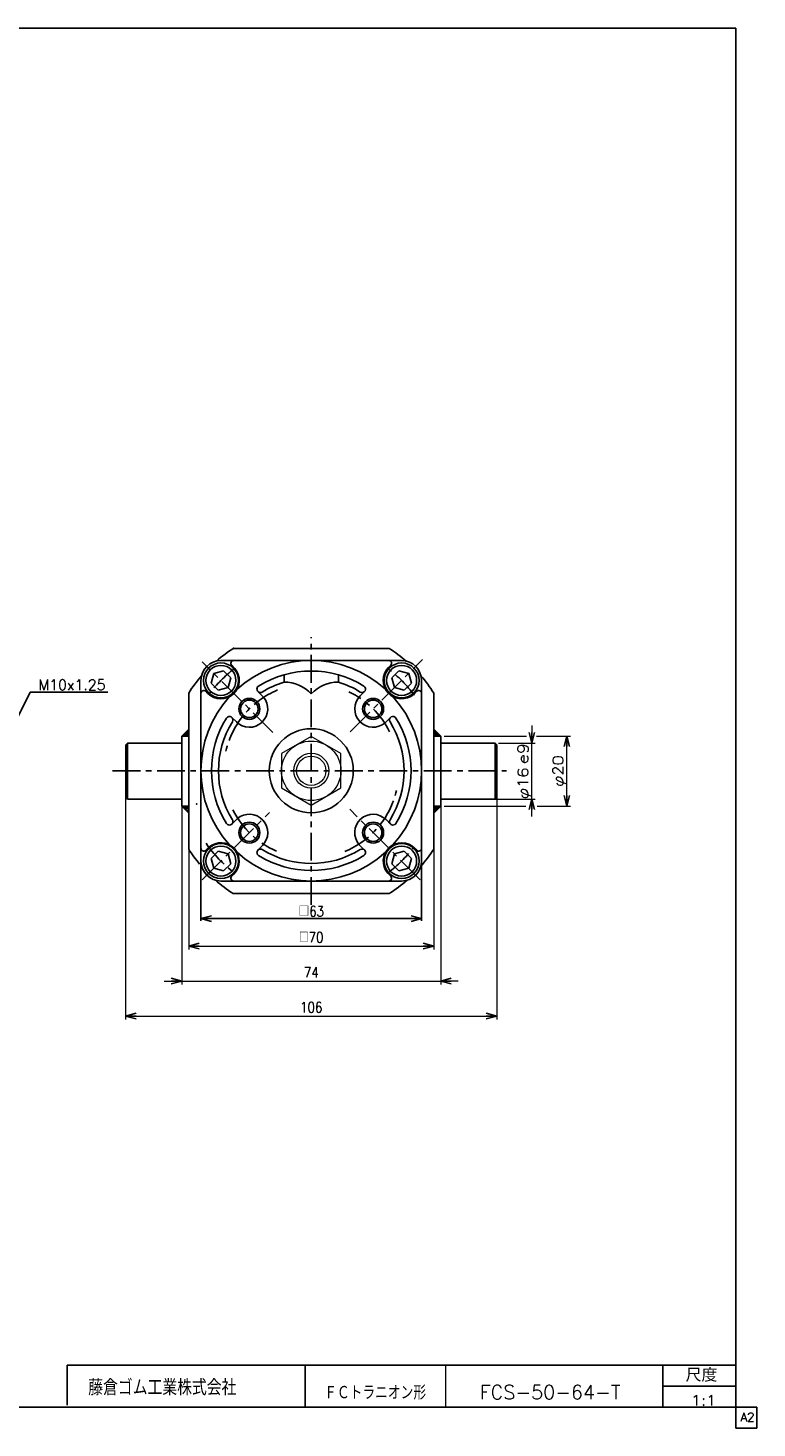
# Model space of a CAD drawing. Header units: millimetres. Extents: x -272 to 287, y -200 to 200.
# Tile 2 of 2: x 79 to 287, y -200 to 200. Entities that reach past the tile are written whole.
import ezdxf
from ezdxf.enums import TextEntityAlignment as Align

# ---------------------------------------------------------------- set-up
doc = ezdxf.new("R2010")
doc.units = ezdxf.units.MM
doc.header["$LTSCALE"] = 0.25
doc.header["$PDSIZE"] = 1
doc.linetypes.add('CENTER', pattern=[50.8, 31.75, -6.35, 6.35, -6.35])
doc.layers.add('ZUWAKU', color=7, linetype='Continuous')
doc.styles.add('FdaStyle0', font='txt.shx', dxfattribs={"width": 0.833333, "bigfont": 'bigfont'})
doc.dimstyles.new('DaDimRotatedStyle', dxfattribs={"dimtxt": 3, "dimasz": 3.000002, "dimexe": 1, "dimexo": 1, "dimgap": 1, "dimtad": 3, "dimdsep": 46, "dimtxsty": 'FdaStyle0', "dimblk1": 'OPEN30', "dimblk2": 'OPEN30', "dimsah": 1, "dimcen": 0.09, "dimclrd": 4, "dimclre": 4, "dimclrt": 4, "dimadec": 0, "dimazin": 2, "dimtfac": 1, "dimtdec": 4, "dimtmove": 0, "dimatfit": 0, "dimfxl": 1, "dimarcsym": 0})

# ---------------------------------------------------------------- blocks, each defined once
blk = doc.blocks.new('_OPEN30')
at = {"color": 0, "linetype": 'ByBlock', "lineweight": -2}
for p, q in [((-1, 0.267949), (0, 0)), ((0, 0), (-1, -0.267949)), ((0, 0), (-1, 0))]:
    blk.add_line(p, q, dxfattribs=at)
blk = doc.blocks.new('DC_GROUP_Φ50_4')
at = {"color": 4, "linetype": 'Continuous', "lineweight": 13}
for p, q in [((159.69, -2.41), (151.19, -7.31)), ((168.19, -7.31), (159.69, -2.41)), ((151.19, -7.31), (151.19, -17.13)), ((168.19, -17.13), (168.19, -7.31)), ((151.19, -17.13), (159.69, -22.04)), ((159.69, -22.04), (168.19, -17.13))]:
    blk.add_line(p, q, dxfattribs=at)
for radius in [8.5, 5, 4.19]:
    blk.add_circle((159.69, -12.22), radius, dxfattribs=at)
blk = doc.blocks.new('*D11')
at = {"color": 4, "linetype": 'Continuous', "lineweight": 13}
for p, q in [((124.69, -34.6), (124.69, -63.3)), ((194.69, -34.6), (194.69, -63.3)), ((124.69, -62.3), (194.69, -62.3))]:
    blk.add_line(p, q, dxfattribs=at)
at = {"color": 4, "xscale": 3.000002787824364, "yscale": 2.999989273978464}
for p, rotation in [((124.69, -62.3), 180), ((194.69, -62.3), 360)]:
    blk.add_blockref('_OPEN30', p, dxfattribs=dict(at, rotation=rotation))
at = {"color": 4, "insert": (159.69, -61.3), "char_height": 3, "width": 15, "attachment_point": 8, "style": 'FdaStyle0'}
blk.add_mtext('\\T1.00;□70', dxfattribs=at)
blk = doc.blocks.new('DA_IMAGEDIMGROUP_2')
at = {"color": 4, "linetype": 'Continuous', "lineweight": 13}
for p, q in [((122.69, -20.5), (122.69, -73.3)), ((196.69, -22.3), (196.69, -73.3)), ((117.69, -72.3), (122.69, -72.3)), ((122.69, -72.3), (196.69, -72.3)), ((201.69, -72.3), (196.69, -72.3))]:
    blk.add_line(p, q, dxfattribs=at)
at = {"color": 4, "xscale": 3.000002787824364, "yscale": 2.999989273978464}
for p, rotation in [((122.69, -72.3), 360), ((196.69, -72.3), 180)]:
    blk.add_blockref('_OPEN30', p, dxfattribs=dict(at, rotation=rotation))
at = {"color": 4, "insert": (159.69, -71.3), "char_height": 3, "width": 11.25, "attachment_point": 8, "style": 'FdaStyle0'}
blk.add_mtext('\\T1.00;74', dxfattribs=at)
blk = doc.blocks.new('*D13')
at = {"color": 4, "linetype": 'Continuous', "lineweight": 13}
for p, q in [((106.69, -19.8), (106.69, -83.3)), ((212.69, -19.8), (212.69, -83.3)), ((106.69, -82.3), (212.69, -82.3))]:
    blk.add_line(p, q, dxfattribs=at)
at = {"color": 4, "xscale": 3.000002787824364, "yscale": 2.999989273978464}
for p, rotation in [((106.69, -82.3), 180), ((212.69, -82.3), 360)]:
    blk.add_blockref('_OPEN30', p, dxfattribs=dict(at, rotation=rotation))
at = {"color": 4, "insert": (159.69, -81.3), "char_height": 3, "width": 15, "attachment_point": 8, "style": 'FdaStyle0'}
blk.add_mtext('\\T1.00;106', dxfattribs=at)
blk = doc.blocks.new('DA_IMAGEDIMGROUP_3')
at = {"color": 4, "linetype": 'Continuous', "lineweight": 13}
for p, q in [((222.69, 0.7), (222.69, -4.3)), ((213.19, -4.3), (223.69, -4.3)), ((222.69, -20.3), (222.69, -4.3)), ((212.99, -20.3), (223.69, -20.3)), ((222.69, -25.3), (222.69, -20.3))]:
    blk.add_line(p, q, dxfattribs=at)
at = {"color": 4, "xscale": 3.000002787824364, "yscale": 2.999989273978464}
for p, rotation in [((222.69, -4.3), 270), ((222.69, -20.3), 90)]:
    blk.add_blockref('_OPEN30', p, dxfattribs=dict(at, rotation=rotation))
at = {"color": 4, "style": 'FdaStyle0'}
blk.add_text('e9', height=3, rotation=90, dxfattribs=at).set_placement((221.69, -10.3), (221.69, -4.3), align=Align.FIT)
at = {"color": 4, "style": 'FdaStyle0', "width": 0.9375}
blk.add_text('φ16', height=3, rotation=90, dxfattribs=at).set_placement((221.69, -20.3), (221.69, -11.3), align=Align.FIT)
blk = doc.blocks.new('DC_GROUP_Φ50_8')
at = {"color": 4, "linetype": 'Continuous', "lineweight": 13}
for p, q in [((197.69, -2.3), (221.13, -2.3)), ((224.07, -2.3), (233.69, -2.3)), ((232.69, -22.3), (232.69, -2.3)), ((197.69, -22.3), (220.97, -22.3)), ((224.22, -22.3), (233.69, -22.3))]:
    blk.add_line(p, q, dxfattribs=at)
at = {"color": 4, "xscale": 3.000002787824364, "yscale": 2.999989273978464}
for p, rotation in [((232.69, -2.3), 90), ((232.69, -22.3), 270)]:
    blk.add_blockref('_OPEN30', p, dxfattribs=dict(at, rotation=rotation))
at = {"color": 4, "style": 'FdaStyle0', "width": 0.9375}
blk.add_text('φ20', height=3, rotation=90, dxfattribs=at).set_placement((231.69, -16.8), (231.69, -7.8), align=Align.FIT)

msp = doc.modelspace()

# ---------------------------------------------------------------- linework, layer by layer
at = {"color": 4, "linetype": 'CENTER', "lineweight": 25}
for p, q in [((159.692, -50.559), (159.692, 25.956)), ((148.736, -1.266), (128.579, 18.891)), ((170.846, -1.068), (191.46, 19.546)), ((102.96, -12.222), (215.419, -12.222)), ((190.805, -43.335), (170.702, -23.232)), ((128.579, -43.335), (147.739, -24.175))]:
    msp.add_line(p, q, dxfattribs=at)
at = {"color": 4, "linetype": 'Continuous', "lineweight": 25}
for p, q in [((137.393, 22.699), (181.991, 22.699)), ((134.639, 16.366), (131.851, 15.619)), ((133.892, 19.278), (159.692, 19.278)), ((136.68, 14.325), (134.639, 16.366)), ((137.862, 17.033), (136.982, 17.912)), ((185.492, 19.278), (159.692, 19.278)), ((181.789, 17.3), (182.402, 17.912)), ((184.745, 16.366), (182.704, 14.325)), ((187.533, 15.619), (184.745, 16.366)), ((128.192, -38.022), (128.192, 13.578)), ((131.851, 15.619), (131.104, 12.831)), ((131.104, 12.831), (133.145, 10.789)), ((135.933, 11.537), (136.68, 14.325)), ((151.942, 15.204), (151.942, 13.119)), ((167.442, 15.204), (167.442, 13.119)), ((182.704, 14.325), (183.451, 11.537)), ((186.239, 10.789), (188.28, 12.831)), ((188.28, 12.831), (187.533, 15.619)), ((191.192, -38.022), (191.192, 13.578)), ((70.649, -7.222), (79.376, 10.232)), ((79.376, 10.232), (101.576, 10.232)), ((124.692, -34.6), (124.692, 9.998)), ((130.17, 9.875), (129.558, 10.488)), ((133.145, 10.789), (135.933, 11.537)), ((145.994, 8.901), (144.468, 10.427)), ((173.657, 9.168), (174.916, 10.427)), ((183.451, 11.537), (186.239, 10.789)), ((188.947, 9.608), (189.826, 10.488)), ((194.692, 9.998), (194.692, -34.6)), ((138.302, 1.743), (137.043, 3.002)), ((180.815, 1.476), (182.341, 3.002)), ((122.692, -2.301), (124.692, -0.301)), ((122.692, -2.301), (122.692, -22.301)), ((122.692, -2.301), (124.692, -2.301)), ((122.692, -2.301), (124.692, -2.301)), ((122.995, -2.301), (122.844, -2.15)), ((123.419, -2.301), (123.056, -1.938)), ((123.844, -2.301), (123.268, -1.725)), ((124.268, -2.301), (123.48, -1.513)), ((124.692, -2.301), (123.692, -1.301)), ((124.692, -1.877), (123.904, -1.089)), ((124.692, -1.453), (124.116, -0.877)), ((124.692, -1.028), (124.328, -0.665)), ((124.692, -0.604), (124.541, -0.453)), ((196.692, -2.301), (194.692, -0.301)), ((194.692, -0.604), (194.844, -0.453)), ((194.692, -1.028), (195.056, -0.665)), ((194.692, -1.453), (195.268, -0.877)), ((194.692, -1.877), (195.48, -1.089)), ((194.692, -2.301), (195.692, -1.301)), ((196.692, -2.301), (194.692, -2.301)), ((196.692, -2.301), (194.692, -2.301)), ((195.116, -2.301), (195.904, -1.513)), ((195.541, -2.301), (196.116, -1.725)), ((195.965, -2.301), (196.328, -1.938)), ((196.389, -2.301), (196.541, -2.15)), ((196.692, -2.301), (196.692, -22.301)), ((107.192, -4.301), (106.692, -4.801)), ((106.692, -4.801), (106.692, -19.801)), ((122.492, -4.301), (107.192, -4.301)), ((107.192, -20.301), (107.192, -4.301)), ((196.692, -4.301), (212.192, -4.301)), ((212.692, -4.801), (212.192, -4.301)), ((212.192, -4.301), (212.192, -20.301)), ((212.692, -19.801), (212.692, -4.801)), ((107.192, -20.301), (106.692, -19.801)), ((212.192, -20.301), (212.607, -19.886)), ((122.492, -20.301), (107.192, -20.301)), ((122.692, -22.301), (124.692, -22.301)), ((122.692, -22.301), (124.692, -24.301)), ((122.995, -22.301), (122.844, -22.453)), ((123.419, -22.301), (123.056, -22.665)), ((123.844, -22.301), (123.268, -22.877)), ((124.268, -22.301), (123.48, -23.089)), ((124.692, -22.301), (123.692, -23.301)), ((124.692, -22.725), (123.904, -23.513)), ((124.692, -23.15), (124.116, -23.725)), ((124.692, -23.574), (124.328, -23.938)), ((124.692, -23.998), (124.541, -24.15)), ((196.692, -22.301), (194.692, -22.301)), ((196.692, -22.301), (194.692, -24.301)), ((194.692, -22.301), (195.692, -23.301)), ((194.692, -22.725), (195.48, -23.513)), ((194.692, -23.15), (195.268, -23.725)), ((194.692, -23.574), (195.056, -23.938)), ((194.692, -23.998), (194.844, -24.15)), ((195.116, -22.301), (195.904, -23.089)), ((195.541, -22.301), (196.116, -22.877)), ((195.965, -22.301), (196.328, -22.665)), ((196.389, -22.301), (196.541, -22.453)), ((196.892, -20.301), (212.192, -20.301)), ((211.992, -20.301), (212.668, -20.301)), ((138.569, -25.921), (137.043, -27.446)), ((181.082, -26.188), (182.341, -27.446)), ((128.192, -34.366), (128.192, -55.066)), ((130.437, -34.052), (129.558, -34.932)), ((133.145, -35.234), (131.104, -37.275)), ((135.933, -35.981), (133.145, -35.234)), ((136.68, -38.769), (135.933, -35.981)), ((145.727, -33.612), (144.468, -34.871)), ((173.39, -33.345), (174.916, -34.871)), ((183.451, -35.981), (182.704, -38.769)), ((186.239, -35.234), (183.451, -35.981)), ((188.28, -37.275), (186.239, -35.234)), ((189.214, -34.319), (189.826, -34.932)), ((191.192, -34.366), (191.192, -55.066)), ((131.104, -37.275), (131.851, -40.063)), ((134.639, -40.811), (136.68, -38.769)), ((182.704, -38.769), (184.745, -40.811)), ((187.533, -40.063), (188.28, -37.275)), ((131.851, -40.063), (134.639, -40.811)), ((133.892, -43.722), (159.692, -43.722)), ((137.852, -41.467), (136.963, -42.356)), ((137.595, -41.744), (136.982, -42.356)), ((185.492, -43.722), (159.692, -43.722)), ((181.522, -41.477), (182.402, -42.356)), ((184.745, -40.811), (187.533, -40.063)), ((181.991, -47.301), (137.393, -47.301)), ((128.192, -54.466), (191.192, -54.466))]:
    msp.add_line(p, q, dxfattribs=at)
for centre, radius in [((133.892, 13.578), 5), ((133.883, 13.587), 4.294), ((185.492, 13.578), 5), ((185.501, 13.587), 4.294), ((142.014, 5.456), 3), ((177.37, 5.456), 3), ((142.014, 5.456), 2.5), ((177.37, 5.456), 2.5), ((159.692, -12.222), 12), ((142.014, -29.9), 3), ((142.014, -29.9), 2.5), ((177.37, -29.9), 3), ((177.37, -29.9), 2.5), ((133.892, -38.022), 5), ((133.883, -38.032), 4.294), ((185.492, -38.022), 5), ((185.501, -38.032), 4.294)]:
    msp.add_circle(centre, radius, dxfattribs=at)
for centre, radius, start, end in [((159.692, -12.301), 41.5, 121.978, 130.77238), ((159.692, -12.301), 41.5, 49.22762, 57.49809), ((133.892, 13.578), 5.7, 90, 180), ((133.883, 13.587), 5.25, 225, 40.8865), ((137.548, 18.478), 0.8, 90, 225), ((159.692, -12.222), 31.5, 47.70516, 132.29484), ((159.692, -12.222), 28.5, 58.13656, 121.86344), ((185.501, 13.587), 5.25, 135, 310.8865), ((181.836, 18.478), 0.8, 315, 90), ((185.492, 13.578), 5.7, 0, 90), ((159.692, -12.301), 41.5, 139.05242, 147.49809), ((159.692, -12.222), 26.5, 107.00486, 121.86344), ((151.942, 2.461), 10.658, 43.35334, 90), ((167.442, 2.461), 10.658, 90, 136.64666), ((159.692, -12.222), 26.5, 58.13656, 72.99514), ((159.692, -12.301), 41.5, 32.50191, 40.94758), ((128.992, 9.922), 0.8, 45, 180), ((159.692, -12.222), 31.5, 137.70516, 222.29484), ((142.014, 5.456), 5.25, 225, 40.8865), ((145.175, 11.134), 1, 121.86344, 301.86344), ((177.37, 5.456), 5.25, 135, 310.8865), ((174.209, 11.134), 1, 238.13656, 58.13656), ((159.692, -12.222), 31.5, 317.70516, 42.29484), ((190.392, 9.922), 0.8, 360, 135), ((159.692, -12.222), 28.5, 148.13656, 211.86344), ((159.692, -12.222), 26.5, 148.13656, 211.86344), ((136.336, 2.295), 1, 328.13656, 148.13656), ((183.048, 2.295), 1, 31.86344, 211.86344), ((159.692, -12.222), 26.5, 328.13656, 31.86344), ((159.692, -12.222), 28.5, 328.13656, 31.86344), ((122.492, -4.101), 0.2, 270, 0), ((122.492, -20.501), 0.2, 0, 90), ((122.492, -20.501), 0.2, 0, 90), ((196.892, -20.501), 0.2, 90, 180), ((136.336, -26.739), 1, 211.86344, 31.86344), ((142.014, -29.9), 5.25, 315, 130.8865), ((177.37, -29.9), 5.25, 45, 220.8865), ((183.048, -26.739), 1, 148.13656, 328.13656), ((159.692, -12.301), 41.5, 212.50191, 219.78758), ((128.992, -34.366), 0.8, 180, 315), ((133.883, -38.032), 5.25, 315, 130.8865), ((159.692, -12.222), 31.5, 227.70516, 312.29484), ((145.175, -35.578), 1, 58.13656, 238.13656), ((159.692, -12.222), 26.5, 238.13656, 301.86344), ((174.209, -35.578), 1, 301.86344, 121.86344), ((185.501, -38.032), 5.25, 45, 220.8865), ((190.392, -34.366), 0.8, 225, 0), ((159.692, -12.301), 41.5, 318.92945, 327.49809), ((133.892, -38.022), 5.7, 180, 270), ((159.692, -12.222), 28.5, 238.13656, 301.86344), ((185.492, -38.022), 5.7, 270, 0), ((159.692, -12.301), 41.5, 228.75371, 237.49809), ((137.548, -42.922), 0.8, 135, 270), ((181.836, -42.922), 0.8, 270, 45), ((159.692, -12.301), 41.5, 302.50191, 311.24629)]:
    msp.add_arc(centre, radius, start, end, dxfattribs=at)
at = {"color": 4, "linetype": 'CENTER', "lineweight": 25}
for radius, start, end in [(36.5, 127.14511, 142.85489), (36.5, 36.21599, 52.85489), (25, 112.56407, 167.03261), (25, 26.46628, 64.52273), (25, 292.56407, 347.03261), (25, 206.62277, 246.66588), (36.5, 214.56912, 232.85489), (36.5, 307.14511, 322.85489)]:
    msp.add_arc((159.692, -12.222), radius, start, end, dxfattribs=at)
at = {"color": 5, "linetype": 'Continuous'}
msp.add_point((127.001, -21.699), dxfattribs=at)
at = {"layer": 'ZUWAKU', "color": 5, "linetype": 'Continuous', "lineweight": 25}
for p, q in [((281, 200), (-272, 200)), ((281, -200), (281, 200)), ((287, -194), (-272, -194)), ((287, -200), (287, -194)), ((287, -200), (281, -200))]:
    msp.add_line(p, q, dxfattribs=at)
at = {"layer": 'ZUWAKU', "color": 4, "linetype": 'Continuous', "lineweight": 25}
for p, q in [((90, -182), (281, -182)), ((90, -193.465), (90, -182)), ((158, -182), (158, -194)), ((260.135, -194), (260.135, -182)), ((260.135, -188), (281, -188))]:
    msp.add_line(p, q, dxfattribs=at)
at = {"layer": 'ZUWAKU', "color": 4, "linetype": 'Continuous', "lineweight": 13}
msp.add_line((198, -182), (198, -194), dxfattribs=at)

# ---------------------------------------------------------------- block references
at = {"linetype": 'Continuous'}
for name in ['DA_IMAGEDIMGROUP_3', 'DC_GROUP_Φ50_4', 'DC_GROUP_Φ50_8', 'DA_IMAGEDIMGROUP_2']:
    msp.add_blockref(name, (0, 0), dxfattribs=at)
at = {"color": 4, "xscale": 3.000002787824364, "yscale": 2.999989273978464}
for p, rotation in [((128.192, -54.466), 180), ((191.192, -54.466), 360)]:
    msp.add_blockref('_OPEN30', p, dxfattribs=dict(at, rotation=rotation))

# ---------------------------------------------------------------- texts
at = {"color": 4, "style": 'FdaStyle0'}
for s, height, width, p, p2 in [('M10x1.25', 3, 0.8, (81.776, 10.832), (100.976, 10.832)), ('□63', 3, 0.75, (156.092, -53.866), (163.292, -53.866)), ('ＦＣトラニオン形', 4, 0.694511, (163.394, -191.883), (192.494, -191.883)), ('FCS-50-64-T', 4, 0.820408, (207.818, -191.795), (248.018, -191.795)), ('1:1', 3, 0.8, (268.133, -193.595), (275.333, -193.595))]:
    msp.add_text(s, height=height, dxfattribs=dict(at, width=width)).set_placement(p, p2, align=Align.FIT)
at = {"layer": 'ZUWAKU', "color": 4, "style": 'FdaStyle0'}
for s, height, width, p, p2 in [('尺度', 3.8, 0.749175, (266.615, -186.78), (275.695, -186.78)), ('藤倉ゴム工業株式会社', 4.5, 0.652778, (96.013, -190.657), (138.313, -190.657))]:
    msp.add_text(s, height=height, dxfattribs=dict(at, width=width)).set_placement(p, p2, align=Align.FIT)
at = {"layer": 'ZUWAKU', "color": 7, "style": 'FdaStyle0', "width": 0.8}
msp.add_text('A2', height=2.5, dxfattribs=at).set_placement((282.307, -198.125), (286.307, -198.125), align=Align.FIT)

# ---------------------------------------------------------------- dimensions: what is measured, and where the dimension line sits
at = {"linetype": 'Continuous', "lineweight": 13}
dim = msp.add_linear_dim(base=(212.692, -82.301), p1=(106.692, -18.801), p2=(212.692, -18.801), dimstyle='DaDimRotatedStyle', override={"dimtxt": 3, "dimasz": 3.000002, "dimexe": 1, "dimexo": 1, "dimgap": 1, "dimtad": 3, "dimtih": 0, "dimtoh": 0, "dimdec": 2, "dimzin": 8, "dimtxsty": 'FdaStyle0', "dimblk1": 'OPEN30', "dimblk2": 'OPEN30', "dimsah": 1, "dimclrd": 4, "dimclre": 4, "dimclrt": 4, "dimazin": 2, "dimtofl": 1, "dimatfit": 0, "dimtolj": 0, "dimtzin": 8}, dxfattribs=at)
dim.commit()
dim.dimension.update_dxf_attribs({"geometry": '*D13', "text_midpoint": (159.692, -82.301)})
dim = msp.add_linear_dim(base=(194.692, -62.301), p1=(124.692, -33.6), p2=(194.692, -33.6), text='□<>', dimstyle='DaDimRotatedStyle', override={"dimtxt": 3, "dimasz": 3.000002, "dimexe": 1, "dimexo": 1, "dimgap": 1, "dimtad": 3, "dimtih": 0, "dimtoh": 0, "dimdec": 2, "dimzin": 8, "dimtxsty": 'FdaStyle0', "dimblk1": 'OPEN30', "dimblk2": 'OPEN30', "dimsah": 1, "dimclrd": 4, "dimclre": 4, "dimclrt": 4, "dimazin": 2, "dimtofl": 1, "dimatfit": 0, "dimtolj": 0, "dimtzin": 8}, dxfattribs=at)
dim.commit()
dim.dimension.update_dxf_attribs({"geometry": '*D11', "text_midpoint": (159.692, -62.301)})

doc.saveas('drawing.dxf')
